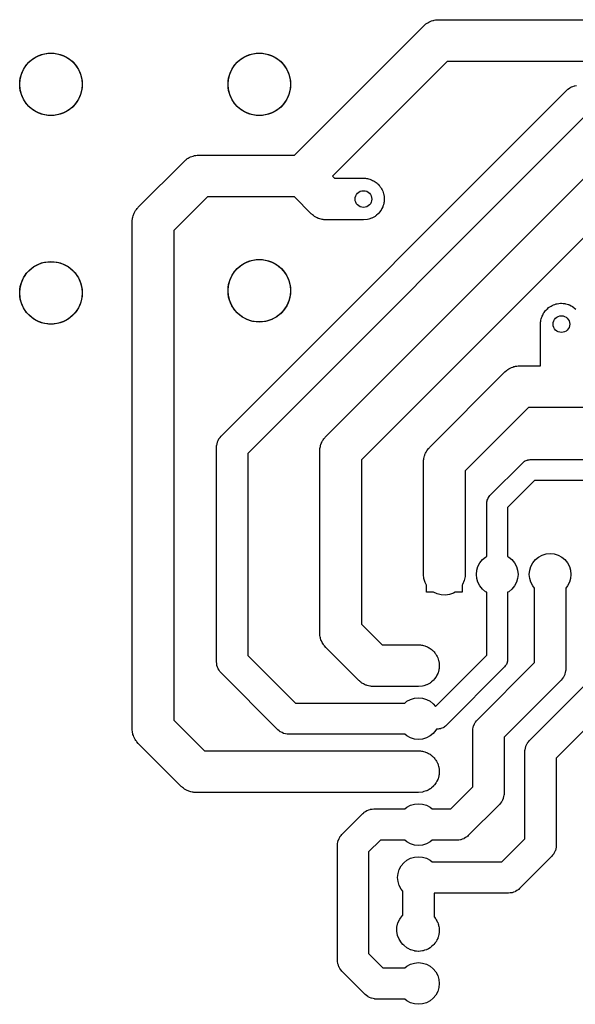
# Model space of a CAD drawing. Extents: x 62 to 248, y -138 to -62.
# Tile 2 of 10: x 62 to 88, y -109 to -62. Entities that reach past the tile are written whole.
import ezdxf

# ---------------------------------------------------------------- set-up
doc = ezdxf.new("R2010")
doc.units = 0
doc.layers.add('BLACK', color=7, linetype='CONTINUOUS')

msp = doc.modelspace()

# ---------------------------------------------------------------- linework, layer by layer
at = {"layer": 'BLACK', "linetype": 'CONTINUOUS'}
for p, q in [((74.6858, -68.4), (80.8929, -62.1929)), ((80.8929, -62.1929), (80.9681, -62.125)), ((80.9681, -62.125), (80.9998, -62.104)), ((80.9998, -62.104), (81.0287, -62.0792)), ((81.0287, -62.0792), (81.0841, -62.0485)), ((81.0841, -62.0485), (81.137, -62.0136)), ((81.137, -62.0136), (81.1724, -61.9995)), ((81.1724, -61.9995), (81.2056, -61.981)), ((81.2056, -61.981), (81.2661, -61.9621)), ((81.2661, -61.9621), (81.3249, -61.9386)), ((81.3249, -61.9386), (81.3624, -61.9319)), ((81.3624, -61.9319), (81.3987, -61.9205)), ((81.3987, -61.9205), (81.4617, -61.9141)), ((81.4617, -61.9141), (81.5241, -61.9029)), ((81.5241, -61.9029), (81.5621, -61.9039)), ((81.5621, -61.9039), (81.6, -61.9)), ((81.6, -61.9), (92.1, -61.9)), ((61.9841, -63.8964), (62.1796, -63.7442)), ((62.1796, -63.7442), (62.3975, -63.6263)), ((62.3975, -63.6263), (62.6318, -63.5459)), ((62.6318, -63.5459), (62.8761, -63.5051)), ((62.8761, -63.5051), (63.1239, -63.5051)), ((63.1239, -63.5051), (63.3682, -63.5459)), ((63.3682, -63.5459), (63.6025, -63.6263)), ((63.6025, -63.6263), (63.8204, -63.7442)), ((63.8204, -63.7442), (64.0159, -63.8964)), ((71.9841, -63.8964), (72.1796, -63.7442)), ((72.1796, -63.7442), (72.3975, -63.6263)), ((72.3975, -63.6263), (72.6318, -63.5459)), ((72.6318, -63.5459), (72.8761, -63.5051)), ((72.8761, -63.5051), (73.1239, -63.5051)), ((73.1239, -63.5051), (73.3682, -63.5459)), ((73.3682, -63.5459), (73.6025, -63.6263)), ((73.6025, -63.6263), (73.8204, -63.7442)), ((73.8204, -63.7442), (74.0159, -63.8964)), ((61.6808, -64.2861), (61.8163, -64.0787)), ((61.8163, -64.0787), (61.9841, -63.8964)), ((64.0159, -63.8964), (64.1837, -64.0787)), ((64.1837, -64.0787), (64.3192, -64.2861)), ((71.6808, -64.2861), (71.8163, -64.0787)), ((71.8163, -64.0787), (71.9841, -63.8964)), ((74.0159, -63.8964), (74.1837, -64.0787)), ((74.1837, -64.0787), (74.3192, -64.2861)), ((82.0142, -63.9), (76.5142, -69.4)), ((86.6, -63.9), (82.0142, -63.9)), ((92.1, -63.9), (86.6, -63.9)), ((61.5205, -64.7531), (61.5813, -64.513)), ((61.5813, -64.513), (61.6808, -64.2861)), ((64.3192, -64.2861), (64.4187, -64.513)), ((64.4187, -64.513), (64.4795, -64.7531)), ((71.5205, -64.7531), (71.5813, -64.513)), ((71.5813, -64.513), (71.6808, -64.2861)), ((74.3192, -64.2861), (74.4187, -64.513)), ((74.4187, -64.513), (74.4795, -64.7531)), ((61.5, -65), (61.5205, -64.7531)), ((61.5205, -65.2469), (61.5, -65)), ((64.4795, -64.7531), (64.5, -65)), ((64.5, -65), (64.4795, -65.2469)), ((71.5, -65), (71.5205, -64.7531)), ((71.5205, -65.2469), (71.5, -65)), ((74.4795, -64.7531), (74.5, -65)), ((74.5, -65), (74.4795, -65.2469)), ((87.8997, -65.1717), (87.9634, -65.1298)), ((87.9634, -65.1298), (87.9737, -65.126)), ((87.9737, -65.126), (87.983, -65.1203)), ((87.983, -65.1203), (88.0554, -65.0963)), ((88.0554, -65.0963), (88.127, -65.0702)), ((88.127, -65.0702), (88.1379, -65.0689)), ((88.1379, -65.0689), (88.1483, -65.0655)), ((88.1483, -65.0655), (88.2243, -65.0588)), ((61.5813, -65.487), (61.5205, -65.2469)), ((61.6808, -65.7139), (61.5813, -65.487)), ((64.4187, -65.487), (64.3192, -65.7139)), ((64.4795, -65.2469), (64.4187, -65.487)), ((71.1697, -81.8697), (87.7697, -65.2697)), ((71.5813, -65.487), (71.5205, -65.2469)), ((71.6808, -65.7139), (71.5813, -65.487)), ((74.4187, -65.487), (74.3192, -65.7139)), ((74.4795, -65.2469), (74.4187, -65.487)), ((87.7697, -65.2697), (87.8104, -65.2334)), ((87.8104, -65.2334), (87.8179, -65.2255)), ((87.8179, -65.2255), (87.8234, -65.2219)), ((87.8234, -65.2219), (87.8348, -65.2117)), ((87.8348, -65.2117), (87.8997, -65.1717)), ((61.8163, -65.9213), (61.6808, -65.7139)), ((61.9841, -66.1036), (61.8163, -65.9213)), ((62.1796, -66.2557), (61.9841, -66.1036)), ((64.0159, -66.1036), (63.8204, -66.2557)), ((64.1837, -65.9213), (64.0159, -66.1036)), ((64.3192, -65.7139), (64.1837, -65.9213)), ((71.8163, -65.9213), (71.6808, -65.7139)), ((71.9841, -66.1036), (71.8163, -65.9213)), ((72.1796, -66.2557), (71.9841, -66.1036)), ((74.0159, -66.1036), (73.8204, -66.2557)), ((74.1837, -65.9213), (74.0159, -66.1036)), ((74.3192, -65.7139), (74.1837, -65.9213)), ((62.3975, -66.3737), (62.1796, -66.2557)), ((62.6318, -66.4541), (62.3975, -66.3737)), ((62.8761, -66.4949), (62.6318, -66.4541)), ((63.1239, -66.4949), (62.8761, -66.4949)), ((63.3682, -66.4541), (63.1239, -66.4949)), ((63.6025, -66.3737), (63.3682, -66.4541)), ((63.8204, -66.2557), (63.6025, -66.3737)), ((72.3975, -66.3737), (72.1796, -66.2557)), ((72.6318, -66.4541), (72.3975, -66.3737)), ((88.6107, -66.55), (72.45, -82.7107)), ((72.8761, -66.4949), (72.6318, -66.4541)), ((73.1239, -66.4949), (72.8761, -66.4949)), ((73.3682, -66.4541), (73.1239, -66.4949)), ((73.6025, -66.3737), (73.3682, -66.4541)), ((73.8204, -66.2557), (73.6025, -66.3737)), ((69.7056, -68.481), (69.7661, -68.4621)), ((69.7661, -68.4621), (69.8249, -68.4386)), ((69.8249, -68.4386), (69.8624, -68.4319)), ((69.8624, -68.4319), (69.8987, -68.4205)), ((69.8987, -68.4205), (69.9617, -68.4141)), ((69.9617, -68.4141), (70.0241, -68.4029)), ((70.0241, -68.4029), (70.0621, -68.4039)), ((70.0621, -68.4039), (70.1, -68.4)), ((70.1, -68.4), (74.6858, -68.4)), ((76.1929, -81.8929), (89.6929, -68.3929)), ((67.1929, -70.8929), (69.3929, -68.6929)), ((69.3929, -68.6929), (69.4681, -68.625)), ((69.4681, -68.625), (69.4998, -68.604)), ((69.4998, -68.604), (69.5287, -68.5792)), ((69.5287, -68.5792), (69.5841, -68.5485)), ((69.5841, -68.5485), (69.637, -68.5136)), ((69.637, -68.5136), (69.6724, -68.4995)), ((69.6724, -68.4995), (69.7056, -68.481)), ((76.5142, -69.4), (76.6142, -69.5)), ((76.6142, -69.5), (78, -69.5)), ((78, -69.5), (78.1012, -69.5051)), ((78.1012, -69.5051), (78.1463, -69.5144)), ((78.1463, -69.5144), (78.1951, -69.5192)), ((78.1951, -69.5192), (78.2484, -69.5354)), ((78.2484, -69.5354), (78.2994, -69.5459)), ((78.2994, -69.5459), (78.339, -69.5629)), ((78.339, -69.5629), (78.3827, -69.5761)), ((78.3827, -69.5761), (78.4348, -69.604)), ((78.4348, -69.604), (78.4853, -69.6257)), ((78.4853, -69.6257), (78.5182, -69.6486)), ((78.5182, -69.6486), (78.5556, -69.6685)), ((78.5556, -69.6685), (78.604, -69.7082)), ((78.604, -69.7082), (78.6514, -69.7412)), ((78.6514, -69.7412), (78.6769, -69.7681)), ((78.6769, -69.7681), (78.7071, -69.7929)), ((78.7071, -69.7929), (78.749, -69.844)), ((78.749, -69.844), (78.7908, -69.8879)), ((90.8142, -70.1), (77.9, -83.0142)), ((78.7908, -69.8879), (78.8088, -69.9168)), ((78.8088, -69.9168), (78.8315, -69.9444)), ((78.8315, -69.9444), (78.8643, -70.0059)), ((78.8643, -70.0059), (78.8978, -70.0596)), ((78.8978, -70.0596), (78.9086, -70.0887)), ((78.9086, -70.0887), (78.9239, -70.1173)), ((78.9239, -70.1173), (78.9452, -70.1875)), ((78.9452, -70.1875), (78.9681, -70.2493)), ((78.9681, -70.2493), (78.9723, -70.277)), ((78.9723, -70.277), (78.9808, -70.3049)), ((78.9808, -70.3049), (78.9883, -70.3816)), ((70.5142, -70.4), (68.9, -72.0142)), ((74.6858, -70.4), (70.5142, -70.4)), ((75.4929, -71.2071), (74.6858, -70.4)), ((78.9561, -70.7766), (78.9378, -70.8473)), ((78.9808, -70.6951), (78.9561, -70.7766)), ((78.983, -70.6725), (78.9808, -70.6951)), ((78.9885, -70.6514), (78.983, -70.6725)), ((78.9883, -70.3816), (78.9987, -70.4494)), ((78.9921, -70.5806), (78.9885, -70.6514)), ((79, -70.5), (78.9921, -70.5806)), ((78.9987, -70.4494), (78.9975, -70.4742)), ((78.9975, -70.4742), (79, -70.5)), ((66.9331, -71.3627), (66.9459, -71.3006)), ((66.9459, -71.3006), (66.9609, -71.2657)), ((66.9609, -71.2657), (66.9713, -71.2291)), ((66.9713, -71.2291), (67.0007, -71.1729)), ((67.0007, -71.1729), (67.0257, -71.1147)), ((67.0257, -71.1147), (67.0474, -71.0834)), ((67.0474, -71.0834), (67.065, -71.0497)), ((67.065, -71.0497), (67.1051, -71.0006)), ((67.1051, -71.0006), (67.1412, -70.9486)), ((67.1412, -70.9486), (67.1688, -70.9224)), ((67.1688, -70.9224), (67.1929, -70.8929)), ((75.5224, -71.2312), (75.4929, -71.2071)), ((75.5486, -71.2588), (75.5224, -71.2312)), ((75.6006, -71.2949), (75.5486, -71.2588)), ((75.6497, -71.335), (75.6006, -71.2949)), ((78.6289, -71.2713), (78.5713, -71.3208)), ((78.7071, -71.2071), (78.6289, -71.2713)), ((78.7153, -71.1971), (78.7071, -71.2071)), ((78.7248, -71.189), (78.7153, -71.1971)), ((78.7713, -71.1289), (78.7248, -71.189)), ((78.8315, -71.0556), (78.7713, -71.1289)), ((78.8391, -71.0413), (78.8315, -71.0556)), ((78.8486, -71.029), (78.8391, -71.0413)), ((78.8816, -70.9618), (78.8486, -71.029)), ((78.9239, -70.8827), (78.8816, -70.9618)), ((78.9295, -70.8641), (78.9239, -70.8827)), ((78.9378, -70.8473), (78.9295, -70.8641)), ((66.9, -71.6), (66.9051, -71.4988)), ((66.9, -95.9), (66.9, -71.6)), ((66.9051, -71.4988), (66.9128, -71.4615)), ((66.9128, -71.4615), (66.9157, -71.4236)), ((66.9157, -71.4236), (66.9331, -71.3627)), ((75.6834, -71.3526), (75.6497, -71.335)), ((75.7147, -71.3743), (75.6834, -71.3526)), ((75.7729, -71.3993), (75.7147, -71.3743)), ((75.829, -71.4287), (75.7729, -71.3993)), ((75.8657, -71.4391), (75.829, -71.4287)), ((75.9006, -71.4541), (75.8657, -71.4391)), ((75.9627, -71.4669), (75.9006, -71.4541)), ((76.0236, -71.4843), (75.9627, -71.4669)), ((76.0615, -71.4872), (76.0236, -71.4843)), ((76.0988, -71.4949), (76.0615, -71.4872)), ((76.2, -71.5), (76.0988, -71.4949)), ((78, -71.5), (76.2, -71.5)), ((78.1951, -71.4808), (78, -71.5)), ((78.1982, -71.4798), (78.1951, -71.4808)), ((78.2013, -71.4795), (78.1982, -71.4798)), ((78.2617, -71.4606), (78.2013, -71.4795)), ((78.3827, -71.4239), (78.2617, -71.4606)), ((78.3884, -71.4208), (78.3827, -71.4239)), ((78.3944, -71.419), (78.3884, -71.4208)), ((78.4585, -71.3834), (78.3944, -71.419)), ((78.5556, -71.3315), (78.4585, -71.3834)), ((78.5631, -71.3253), (78.5556, -71.3315)), ((78.5713, -71.3208), (78.5631, -71.3253)), ((68.9, -72.0142), (68.9, -95.4858)), ((62.1796, -73.7442), (62.3975, -73.6263)), ((62.3975, -73.6263), (62.6318, -73.5459)), ((62.6318, -73.5459), (62.8761, -73.5051)), ((62.8761, -73.5051), (63.1239, -73.5051)), ((63.1239, -73.5051), (63.3682, -73.5459)), ((63.3682, -73.5459), (63.6025, -73.6263)), ((63.6025, -73.6263), (63.8204, -73.7442)), ((71.9841, -73.7964), (72.1796, -73.6442)), ((72.1796, -73.6442), (72.3975, -73.5263)), ((72.3975, -73.5263), (72.6318, -73.4459)), ((72.6318, -73.4459), (72.8761, -73.4051)), ((72.8761, -73.4051), (73.1239, -73.4051)), ((73.1239, -73.4051), (73.3682, -73.4459)), ((73.3682, -73.4459), (73.6025, -73.5263)), ((73.6025, -73.5263), (73.8204, -73.6442)), ((73.8204, -73.6442), (74.0159, -73.7964)), ((61.6808, -74.2861), (61.8163, -74.0787)), ((61.8163, -74.0787), (61.9841, -73.8964)), ((61.9841, -73.8964), (62.1796, -73.7442)), ((63.8204, -73.7442), (64.0159, -73.8964)), ((64.0159, -73.8964), (64.1837, -74.0787)), ((64.1837, -74.0787), (64.3192, -74.2861)), ((71.6808, -74.1861), (71.8163, -73.9787)), ((71.8163, -73.9787), (71.9841, -73.7964)), ((74.0159, -73.7964), (74.1837, -73.9787)), ((74.1837, -73.9787), (74.3192, -74.1861)), ((61.5205, -74.7531), (61.5813, -74.513)), ((61.5813, -74.513), (61.6808, -74.2861)), ((64.3192, -74.2861), (64.4187, -74.513)), ((64.4187, -74.513), (64.4795, -74.7531)), ((71.5205, -74.6531), (71.5813, -74.413)), ((71.5813, -74.413), (71.6808, -74.1861)), ((74.3192, -74.1861), (74.4187, -74.413)), ((74.4187, -74.413), (74.4795, -74.6531)), ((61.5, -75), (61.5205, -74.7531)), ((61.5205, -75.2469), (61.5, -75)), ((64.4795, -74.7531), (64.5, -75)), ((64.5, -75), (64.4795, -75.2469)), ((71.5, -74.9), (71.5205, -74.6531)), ((71.5205, -75.1469), (71.5, -74.9)), ((74.4795, -74.6531), (74.5, -74.9)), ((74.5, -74.9), (74.4795, -75.1469)), ((61.5813, -75.487), (61.5205, -75.2469)), ((61.6808, -75.7139), (61.5813, -75.487)), ((64.4187, -75.487), (64.3192, -75.7139)), ((64.4795, -75.2469), (64.4187, -75.487)), ((71.5813, -75.387), (71.5205, -75.1469)), ((71.6808, -75.6139), (71.5813, -75.387)), ((74.4187, -75.387), (74.3192, -75.6139)), ((74.4795, -75.1469), (74.4187, -75.387)), ((87.1875, -75.5548), (87.2493, -75.5319)), ((87.2493, -75.5319), (87.277, -75.5277)), ((87.277, -75.5277), (87.3049, -75.5192)), ((87.3049, -75.5192), (87.3816, -75.5117)), ((87.3816, -75.5117), (87.4494, -75.5013)), ((87.4494, -75.5013), (87.4742, -75.5025)), ((87.4742, -75.5025), (87.5, -75.5)), ((87.5, -75.5), (87.5806, -75.5079)), ((87.5806, -75.5079), (87.6514, -75.5115)), ((87.6514, -75.5115), (87.6725, -75.517)), ((87.6725, -75.517), (87.6951, -75.5192)), ((87.6951, -75.5192), (87.7766, -75.5439)), ((87.7766, -75.5439), (87.8473, -75.5622)), ((61.8163, -75.9213), (61.6808, -75.7139)), ((61.9841, -76.1036), (61.8163, -75.9213)), ((64.1837, -75.9213), (64.0159, -76.1036)), ((64.3192, -75.7139), (64.1837, -75.9213)), ((71.8163, -75.8213), (71.6808, -75.6139)), ((71.9841, -76.0036), (71.8163, -75.8213)), ((72.1796, -76.1557), (71.9841, -76.0036)), ((74.0159, -76.0036), (73.8204, -76.1557)), ((74.1837, -75.8213), (74.0159, -76.0036)), ((74.3192, -75.6139), (74.1837, -75.8213)), ((86.604, -76.0652), (86.6257, -76.0147)), ((86.6257, -76.0147), (86.6486, -75.9818)), ((86.6486, -75.9818), (86.6685, -75.9444)), ((86.6685, -75.9444), (86.7082, -75.896)), ((86.7082, -75.896), (86.7412, -75.8486)), ((86.7412, -75.8486), (86.7681, -75.8231)), ((86.7681, -75.8231), (86.7929, -75.7929)), ((86.7929, -75.7929), (86.844, -75.751)), ((86.844, -75.751), (86.8879, -75.7092)), ((86.8879, -75.7092), (86.9168, -75.6912)), ((86.9168, -75.6912), (86.9444, -75.6685)), ((86.9444, -75.6685), (87.0059, -75.6357)), ((87.0059, -75.6357), (87.0596, -75.6022)), ((87.0596, -75.6022), (87.0887, -75.5914)), ((87.0887, -75.5914), (87.1173, -75.5761)), ((87.1173, -75.5761), (87.1875, -75.5548)), ((87.8473, -75.5622), (87.8641, -75.5705)), ((87.8641, -75.5705), (87.8827, -75.5761)), ((87.8827, -75.5761), (87.9618, -75.6184)), ((87.9618, -75.6184), (88.029, -75.6514)), ((88.029, -75.6514), (88.0413, -75.6609)), ((88.0413, -75.6609), (88.0556, -75.6685)), ((88.0556, -75.6685), (88.1289, -75.7287)), ((88.1289, -75.7287), (88.189, -75.7752)), ((62.1796, -76.2557), (61.9841, -76.1036)), ((62.3975, -76.3737), (62.1796, -76.2557)), ((62.6318, -76.4541), (62.3975, -76.3737)), ((62.8761, -76.4949), (62.6318, -76.4541)), ((63.1239, -76.4949), (62.8761, -76.4949)), ((63.3682, -76.4541), (63.1239, -76.4949)), ((63.6025, -76.3737), (63.3682, -76.4541)), ((63.8204, -76.2557), (63.6025, -76.3737)), ((64.0159, -76.1036), (63.8204, -76.2557)), ((72.3975, -76.2737), (72.1796, -76.1557)), ((72.6318, -76.3541), (72.3975, -76.2737)), ((72.8761, -76.3949), (72.6318, -76.3541)), ((73.1239, -76.3949), (72.8761, -76.3949)), ((73.3682, -76.3541), (73.1239, -76.3949)), ((73.6025, -76.2737), (73.3682, -76.3541)), ((73.8204, -76.1557), (73.6025, -76.2737)), ((86.5, -76.5), (86.5051, -76.3988)), ((86.5051, -76.3988), (86.5144, -76.3537)), ((86.5144, -76.3537), (86.5192, -76.3049)), ((86.5192, -76.3049), (86.5354, -76.2516)), ((86.5354, -76.2516), (86.5459, -76.2006)), ((86.5459, -76.2006), (86.5629, -76.161)), ((86.5629, -76.161), (86.5761, -76.1173)), ((86.5761, -76.1173), (86.604, -76.0652)), ((86.5, -78.5), (86.5, -76.5)), ((81.1729, -82.4129), (84.7929, -78.7929)), ((84.7929, -78.7929), (84.8681, -78.725)), ((84.8681, -78.725), (84.8998, -78.704)), ((84.8998, -78.704), (84.9287, -78.6792)), ((84.9287, -78.6792), (84.9841, -78.6485)), ((84.9841, -78.6485), (85.037, -78.6136)), ((85.037, -78.6136), (85.0724, -78.5995)), ((85.0724, -78.5995), (85.1056, -78.581)), ((85.1056, -78.581), (85.1661, -78.5621)), ((85.1661, -78.5621), (85.2249, -78.5386)), ((85.2249, -78.5386), (85.2624, -78.5319)), ((85.2624, -78.5319), (85.2987, -78.5205)), ((85.2987, -78.5205), (85.3617, -78.5141)), ((85.3617, -78.5141), (85.4241, -78.5029)), ((85.4241, -78.5029), (85.4621, -78.5039)), ((85.4621, -78.5039), (85.5, -78.5)), ((85.5, -78.5), (86.5, -78.5)), ((85.9142, -80.5), (82.88, -83.5342)), ((87.5, -80.5), (85.9142, -80.5)), ((94, -80.5), (87.5, -80.5)), ((70.9881, -82.1641), (70.9927, -82.1542)), ((70.9927, -82.1542), (70.9952, -82.1435)), ((70.9952, -82.1435), (71.0294, -82.0754)), ((71.0294, -82.0754), (71.0617, -82.0063)), ((71.0617, -82.0063), (71.0685, -81.9977)), ((71.0685, -81.9977), (71.0734, -81.9879)), ((71.0734, -81.9879), (71.1224, -81.9295)), ((71.1224, -81.9295), (71.1697, -81.8697)), ((76.0007, -82.1729), (76.0257, -82.1147)), ((76.0257, -82.1147), (76.0474, -82.0834)), ((76.0474, -82.0834), (76.065, -82.0497)), ((76.065, -82.0497), (76.1051, -82.0006)), ((76.1051, -82.0006), (76.1412, -81.9486)), ((76.1412, -81.9486), (76.1688, -81.9224)), ((76.1688, -81.9224), (76.1929, -81.8929)), ((70.95, -82.4), (70.9532, -82.3455)), ((70.95, -92.7), (70.95, -82.4)), ((70.9529, -82.3346), (70.9542, -82.3282)), ((70.9532, -82.3455), (70.9529, -82.3346)), ((70.9542, -82.3282), (70.9551, -82.3129)), ((70.9551, -82.3129), (70.9727, -82.2387)), ((70.9727, -82.2387), (70.9881, -82.1641)), ((75.9, -82.6), (75.9051, -82.4988)), ((75.9, -91.3), (75.9, -82.6)), ((75.9051, -82.4988), (75.9128, -82.4615)), ((75.9128, -82.4615), (75.9157, -82.4236)), ((75.9157, -82.4236), (75.9331, -82.3627)), ((75.9331, -82.3627), (75.9459, -82.3006)), ((75.9459, -82.3006), (75.9609, -82.2657)), ((75.9609, -82.2657), (75.9713, -82.2291)), ((75.9713, -82.2291), (76.0007, -82.1729)), ((80.9807, -82.6929), (81.0057, -82.6347)), ((81.0057, -82.6347), (81.0274, -82.6034)), ((81.0274, -82.6034), (81.045, -82.5697)), ((81.045, -82.5697), (81.0851, -82.5206)), ((81.0851, -82.5206), (81.1212, -82.4686)), ((81.1212, -82.4686), (81.1488, -82.4424)), ((81.1488, -82.4424), (81.1729, -82.4129)), ((72.45, -82.7107), (72.45, -92.3893)), ((77.9, -83.0142), (77.9, -90.8858)), ((80.88, -83.12), (80.8851, -83.0188)), ((80.8851, -83.0188), (80.8928, -82.9815)), ((80.8928, -82.9815), (80.8957, -82.9436)), ((80.8957, -82.9436), (80.9131, -82.8827)), ((80.9131, -82.8827), (80.9259, -82.8206)), ((80.9259, -82.8206), (80.9409, -82.7857)), ((80.9409, -82.7857), (80.9513, -82.749)), ((80.9513, -82.749), (80.9807, -82.6929)), ((85.6893, -83.1144), (85.7297, -83.0794)), ((85.7297, -83.0794), (85.746, -83.0719)), ((85.746, -83.0719), (85.7604, -83.0612)), ((85.7604, -83.0612), (85.8105, -83.0425)), ((85.8105, -83.0425), (85.8591, -83.0203)), ((85.8591, -83.0203), (85.8769, -83.0177)), ((85.8769, -83.0177), (85.8937, -83.0114)), ((85.8937, -83.0114), (85.9471, -83.0076)), ((85.9471, -83.0076), (86, -83)), ((86, -83), (101.46, -83)), ((80.88, -88.5), (80.88, -83.12)), ((82.88, -83.5342), (82.88, -88.5)), ((84.0664, -84.7264), (85.6464, -83.1464)), ((85.6464, -83.1464), (85.6893, -83.1144)), ((86.2071, -84), (84.92, -85.2871)), ((101.793, -84), (86.2071, -84)), ((83.9276, -85.0271), (83.9314, -84.9737)), ((83.9314, -84.9737), (83.9377, -84.9569)), ((83.9377, -84.9569), (83.9403, -84.9391)), ((83.9403, -84.9391), (83.9625, -84.8905)), ((83.9625, -84.8905), (83.9812, -84.8404)), ((83.9812, -84.8404), (83.9919, -84.826)), ((83.9919, -84.826), (83.9994, -84.8097)), ((83.9994, -84.8097), (84.0344, -84.7693)), ((84.0344, -84.7693), (84.0664, -84.7264)), ((83.92, -85.08), (83.9276, -85.0271)), ((83.92, -87.6388), (83.92, -85.08)), ((84.92, -85.2871), (84.92, -87.6388)), ((83.5885, -87.9444), (83.7129, -87.7929)), ((83.7129, -87.7929), (83.8644, -87.6685)), ((83.8644, -87.6685), (83.92, -87.6388)), ((84.92, -87.6388), (84.9756, -87.6685)), ((84.9756, -87.6685), (85.1271, -87.7929)), ((85.1271, -87.7929), (85.2515, -87.9444)), ((86.1285, -87.9444), (86.2529, -87.7929)), ((86.2529, -87.7929), (86.4044, -87.6685)), ((86.4044, -87.6685), (86.5773, -87.5761)), ((86.5773, -87.5761), (86.7649, -87.5192)), ((86.7649, -87.5192), (86.96, -87.5)), ((86.96, -87.5), (87.1551, -87.5192)), ((87.1551, -87.5192), (87.3427, -87.5761)), ((87.3427, -87.5761), (87.5156, -87.6685)), ((87.5156, -87.6685), (87.6671, -87.7929)), ((87.6671, -87.7929), (87.7915, -87.9444)), ((83.4392, -88.3049), (83.4961, -88.1173)), ((83.4961, -88.1173), (83.5885, -87.9444)), ((85.2515, -87.9444), (85.3439, -88.1173)), ((85.3439, -88.1173), (85.4008, -88.3049)), ((85.9792, -88.3049), (86.0361, -88.1173)), ((86.0361, -88.1173), (86.1285, -87.9444)), ((87.7915, -87.9444), (87.8839, -88.1173)), ((87.8839, -88.1173), (87.9408, -88.3049)), ((80.9005, -88.7013), (80.88, -88.5)), ((80.961, -88.8944), (80.9005, -88.7013)), ((82.8749, -88.6012), (82.8341, -88.7994)), ((82.88, -88.5), (82.8749, -88.6012)), ((83.42, -88.5), (83.4392, -88.3049)), ((83.4392, -88.6951), (83.42, -88.5)), ((83.4961, -88.8827), (83.4392, -88.6951)), ((85.4008, -88.6951), (85.3439, -88.8827)), ((85.4008, -88.3049), (85.42, -88.5)), ((85.42, -88.5), (85.4008, -88.6951)), ((85.96, -88.5), (85.9792, -88.3049)), ((85.9792, -88.6951), (85.96, -88.5)), ((86.0361, -88.8827), (85.9792, -88.6951)), ((87.9408, -88.6951), (87.8839, -88.8827)), ((87.9408, -88.3049), (87.96, -88.5)), ((87.96, -88.5), (87.9408, -88.6951)), ((81.03, -89.0186), (80.961, -88.8944)), ((81.03, -89.35), (81.03, -89.0186)), ((82.7543, -88.9853), (82.73, -89.0203)), ((82.73, -89.0203), (82.73, -89.35)), ((82.8341, -88.7994), (82.7543, -88.9853)), ((83.5885, -89.0556), (83.4961, -88.8827)), ((83.7129, -89.2071), (83.5885, -89.0556)), ((83.8644, -89.3315), (83.7129, -89.2071)), ((85.1271, -89.2071), (84.9756, -89.3315)), ((85.2515, -89.0556), (85.1271, -89.2071)), ((85.3439, -88.8827), (85.2515, -89.0556)), ((86.1285, -89.0556), (86.0361, -88.8827)), ((86.21, -89.1548), (86.1285, -89.0556)), ((86.21, -92.7293), (86.21, -89.1548)), ((87.7915, -89.0556), (87.71, -89.1548)), ((87.71, -89.1548), (87.71, -93.04)), ((87.8839, -88.8827), (87.7915, -89.0556)), ((81.3538, -89.35), (81.03, -89.35)), ((81.5327, -89.4378), (81.3538, -89.35)), ((81.7286, -89.4885), (81.5327, -89.4378)), ((81.9306, -89.4987), (81.7286, -89.4885)), ((82.1307, -89.4681), (81.9306, -89.4987)), ((82.3204, -89.3978), (82.1307, -89.4681)), ((82.3971, -89.35), (82.3204, -89.3978)), ((82.73, -89.35), (82.3971, -89.35)), ((83.92, -89.3612), (83.8644, -89.3315)), ((83.92, -92.3729), (83.92, -89.3612)), ((84.9756, -89.3315), (84.92, -89.3612)), ((84.92, -89.3612), (84.92, -92.58)), ((77.9, -90.8858), (78.8942, -91.88)), ((75.9039, -91.3379), (75.9, -91.3)), ((75.9029, -91.3759), (75.9039, -91.3379)), ((75.9141, -91.4383), (75.9029, -91.3759)), ((75.9205, -91.5013), (75.9141, -91.4383)), ((75.9319, -91.5376), (75.9205, -91.5013)), ((75.9386, -91.5751), (75.9319, -91.5376)), ((75.9621, -91.6339), (75.9386, -91.5751)), ((75.981, -91.6944), (75.9621, -91.6339)), ((75.9995, -91.7276), (75.981, -91.6944)), ((76.0136, -91.763), (75.9995, -91.7276)), ((76.0485, -91.8159), (76.0136, -91.763)), ((76.0792, -91.8713), (76.0485, -91.8159)), ((76.104, -91.9002), (76.0792, -91.8713)), ((76.125, -91.9319), (76.104, -91.9002)), ((76.1929, -92.0071), (76.125, -91.9319)), ((77.7729, -93.5871), (76.1929, -92.0071)), ((78.8942, -91.88), (80.64, -91.88)), ((80.64, -91.88), (80.7412, -91.8851)), ((80.7412, -91.8851), (80.7863, -91.8944)), ((80.7863, -91.8944), (80.8351, -91.8992)), ((80.8351, -91.8992), (80.8884, -91.9154)), ((80.8884, -91.9154), (80.9394, -91.9259)), ((80.9394, -91.9259), (80.979, -91.9429)), ((80.979, -91.9429), (81.0227, -91.9561)), ((81.0227, -91.9561), (81.0748, -91.984)), ((81.0748, -91.984), (81.1253, -92.0057)), ((81.1253, -92.0057), (81.1582, -92.0286)), ((81.1582, -92.0286), (81.1956, -92.0485)), ((81.1956, -92.0485), (81.244, -92.0882)), ((72.45, -92.3893), (74.7307, -94.67)), ((81.244, -92.0882), (81.2914, -92.1212)), ((81.2914, -92.1212), (81.3169, -92.1481)), ((81.3169, -92.1481), (81.3471, -92.1729)), ((81.3471, -92.1729), (81.389, -92.224)), ((81.389, -92.224), (81.4308, -92.2679)), ((81.4308, -92.2679), (81.4488, -92.2968)), ((81.4488, -92.2968), (81.4715, -92.3244)), ((81.4521, -94.8408), (83.92, -92.3729)), ((81.4715, -92.3244), (81.5043, -92.3859)), ((81.5043, -92.3859), (81.5378, -92.4396)), ((81.5378, -92.4396), (81.5486, -92.4687)), ((81.5486, -92.4687), (81.5639, -92.4973)), ((81.5639, -92.4973), (81.5852, -92.5675)), ((70.9588, -92.7757), (70.95, -92.7)), ((70.9655, -92.8517), (70.9588, -92.7757)), ((70.9689, -92.8621), (70.9655, -92.8517)), ((70.9702, -92.873), (70.9689, -92.8621)), ((70.9963, -92.9446), (70.9702, -92.873)), ((71.0203, -93.017), (70.9963, -92.9446)), ((71.026, -93.0263), (71.0203, -93.017)), ((81.5852, -92.5675), (81.6081, -92.6293)), ((81.6081, -92.6293), (81.6123, -92.657)), ((81.6123, -92.657), (81.6208, -92.6849)), ((81.6208, -92.6849), (81.6283, -92.7616)), ((81.6283, -92.7616), (81.6387, -92.8294)), ((81.6321, -92.9606), (81.6285, -93.0314)), ((81.64, -92.88), (81.6321, -92.9606)), ((81.6387, -92.8294), (81.6375, -92.8542)), ((81.6375, -92.8542), (81.64, -92.88)), ((84.7736, -92.9336), (81.9336, -95.7736)), ((83.4697, -95.4697), (86.21, -92.7293)), ((84.8056, -92.8907), (84.7736, -92.9336)), ((84.8406, -92.8503), (84.8056, -92.8907)), ((84.8481, -92.834), (84.8406, -92.8503)), ((84.8588, -92.8196), (84.8481, -92.834)), ((84.8775, -92.7695), (84.8588, -92.8196)), ((84.8997, -92.7209), (84.8775, -92.7695)), ((84.9023, -92.7031), (84.8997, -92.7209)), ((84.9086, -92.6863), (84.9023, -92.7031)), ((84.9124, -92.6329), (84.9086, -92.6863)), ((84.92, -92.58), (84.9124, -92.6329)), ((71.0298, -93.0366), (71.026, -93.0263)), ((71.0717, -93.1003), (71.0298, -93.0366)), ((71.1117, -93.1652), (71.0717, -93.1003)), ((71.1219, -93.1766), (71.1117, -93.1652)), ((71.1255, -93.1821), (71.1219, -93.1766)), ((71.1334, -93.1896), (71.1255, -93.1821)), ((71.1697, -93.2303), (71.1334, -93.1896)), ((73.8897, -95.9503), (71.1697, -93.2303)), ((81.4715, -93.4356), (81.4113, -93.5089)), ((81.4791, -93.4213), (81.4715, -93.4356)), ((81.4886, -93.409), (81.4791, -93.4213)), ((81.5216, -93.3418), (81.4886, -93.409)), ((81.5639, -93.2627), (81.5216, -93.3418)), ((81.5695, -93.2441), (81.5639, -93.2627)), ((81.5778, -93.2273), (81.5695, -93.2441)), ((81.5961, -93.1566), (81.5778, -93.2273)), ((81.6208, -93.0751), (81.5961, -93.1566)), ((81.623, -93.0525), (81.6208, -93.0751)), ((81.6285, -93.0314), (81.623, -93.0525)), ((87.5866, -93.4521), (87.5376, -93.5105)), ((87.5915, -93.4423), (87.5866, -93.4521)), ((87.5983, -93.4337), (87.5915, -93.4423)), ((87.6306, -93.3646), (87.5983, -93.4337)), ((87.6648, -93.2965), (87.6306, -93.3646)), ((87.6673, -93.2858), (87.6648, -93.2965)), ((87.6719, -93.2759), (87.6673, -93.2858)), ((87.6873, -93.2013), (87.6719, -93.2759)), ((87.7049, -93.1271), (87.6873, -93.2013)), ((87.7058, -93.1118), (87.7049, -93.1271)), ((87.7071, -93.1054), (87.7058, -93.1118)), ((87.71, -93.04), (87.7068, -93.0945)), ((87.7068, -93.0945), (87.7071, -93.1054)), ((77.8024, -93.6112), (77.7729, -93.5871)), ((77.8286, -93.6388), (77.8024, -93.6112)), ((77.8806, -93.6749), (77.8286, -93.6388)), ((77.9297, -93.715), (77.8806, -93.6749)), ((77.9635, -93.7326), (77.9297, -93.715)), ((77.9947, -93.7543), (77.9635, -93.7326)), ((78.0529, -93.7793), (77.9947, -93.7543)), ((78.109, -93.8087), (78.0529, -93.7793)), ((78.1457, -93.8191), (78.109, -93.8087)), ((78.1806, -93.8341), (78.1457, -93.8191)), ((78.2427, -93.8469), (78.1806, -93.8341)), ((78.3036, -93.8643), (78.2427, -93.8469)), ((78.3415, -93.8672), (78.3036, -93.8643)), ((78.3788, -93.8749), (78.3415, -93.8672)), ((78.48, -93.88), (78.3788, -93.8749)), ((80.64, -93.88), (78.48, -93.88)), ((80.8351, -93.8608), (80.64, -93.88)), ((80.8382, -93.8598), (80.8351, -93.8608)), ((80.8413, -93.8595), (80.8382, -93.8598)), ((80.9017, -93.8406), (80.8413, -93.8595)), ((81.0227, -93.8039), (80.9017, -93.8406)), ((81.0284, -93.8008), (81.0227, -93.8039)), ((81.0344, -93.799), (81.0284, -93.8008)), ((81.0985, -93.7634), (81.0344, -93.799)), ((81.1956, -93.7115), (81.0985, -93.7634)), ((81.2031, -93.7053), (81.1956, -93.7115)), ((81.2113, -93.7008), (81.2031, -93.7053)), ((81.2689, -93.6513), (81.2113, -93.7008)), ((81.3471, -93.5871), (81.2689, -93.6513)), ((81.3553, -93.5771), (81.3471, -93.5871)), ((81.3648, -93.569), (81.3553, -93.5771)), ((81.4113, -93.5089), (81.3648, -93.569)), ((87.4903, -93.5703), (84.75, -96.3107)), ((85.9697, -96.4697), (88.75, -93.6893)), ((87.5376, -93.5105), (87.4903, -93.5703)), ((80.2573, -94.4961), (80.4449, -94.4392)), ((80.4449, -94.4392), (80.64, -94.42)), ((80.64, -94.42), (80.8351, -94.4392)), ((80.8351, -94.4392), (81.0227, -94.4961)), ((74.7307, -94.67), (79.9852, -94.67)), ((79.9852, -94.67), (80.0844, -94.5885)), ((80.0844, -94.5885), (80.2573, -94.4961)), ((81.0227, -94.4961), (81.1956, -94.5885)), ((81.1956, -94.5885), (81.3471, -94.7129)), ((81.3471, -94.7129), (81.4521, -94.8408)), ((90.0303, -94.5303), (87.25, -97.3107)), ((68.9, -95.4858), (70.3742, -96.96)), ((81.834, -95.8481), (81.8196, -95.8588)), ((81.8503, -95.8406), (81.834, -95.8481)), ((81.8907, -95.8056), (81.8503, -95.8406)), ((81.9336, -95.7736), (81.8907, -95.8056)), ((83.2551, -95.9129), (83.2727, -95.8387)), ((83.2727, -95.8387), (83.2881, -95.7641)), ((83.2881, -95.7641), (83.2927, -95.7542)), ((83.2927, -95.7542), (83.2952, -95.7435)), ((83.2952, -95.7435), (83.3294, -95.6754)), ((83.3294, -95.6754), (83.3617, -95.6063)), ((83.3617, -95.6063), (83.3685, -95.5977)), ((83.3685, -95.5977), (83.3734, -95.5879)), ((83.3734, -95.5879), (83.4224, -95.5295)), ((83.4224, -95.5295), (83.4697, -95.4697)), ((66.9039, -95.9379), (66.9, -95.9)), ((66.9029, -95.9759), (66.9039, -95.9379)), ((66.9141, -96.0383), (66.9029, -95.9759)), ((66.9205, -96.1013), (66.9141, -96.0383)), ((66.9319, -96.1376), (66.9205, -96.1013)), ((66.9386, -96.1751), (66.9319, -96.1376)), ((66.9621, -96.2339), (66.9386, -96.1751)), ((66.981, -96.2944), (66.9621, -96.2339)), ((66.9995, -96.3276), (66.981, -96.2944)), ((67.0136, -96.363), (66.9995, -96.3276)), ((73.9495, -95.9976), (73.8897, -95.9503)), ((74.0079, -96.0466), (73.9495, -95.9976)), ((74.0177, -96.0515), (74.0079, -96.0466)), ((74.0263, -96.0583), (74.0177, -96.0515)), ((74.0954, -96.0906), (74.0263, -96.0583)), ((74.1635, -96.1248), (74.0954, -96.0906)), ((74.1742, -96.1273), (74.1635, -96.1248)), ((74.1841, -96.1319), (74.1742, -96.1273)), ((74.2587, -96.1473), (74.1841, -96.1319)), ((74.3329, -96.1649), (74.2587, -96.1473)), ((74.3482, -96.1658), (74.3329, -96.1649)), ((74.3546, -96.1671), (74.3482, -96.1658)), ((74.3655, -96.1668), (74.3546, -96.1671)), ((74.42, -96.17), (74.3655, -96.1668)), ((79.9852, -96.17), (74.42, -96.17)), ((80.0844, -96.2515), (79.9852, -96.17)), ((80.2573, -96.3439), (80.0844, -96.2515)), ((81.1956, -96.2515), (81.0227, -96.3439)), ((81.3471, -96.1271), (81.1956, -96.2515)), ((81.4715, -95.9756), (81.3471, -96.1271)), ((81.5012, -95.92), (81.4715, -95.9756)), ((81.58, -95.92), (81.5012, -95.92)), ((81.6329, -95.9124), (81.58, -95.92)), ((81.6863, -95.9086), (81.6329, -95.9124)), ((81.7031, -95.9023), (81.6863, -95.9086)), ((81.7209, -95.8997), (81.7031, -95.9023)), ((81.7695, -95.8775), (81.7209, -95.8997)), ((81.8196, -95.8588), (81.7695, -95.8775)), ((83.25, -96), (83.2532, -95.9455)), ((83.25, -98.6893), (83.25, -96)), ((83.2529, -95.9346), (83.2542, -95.9282)), ((83.2532, -95.9455), (83.2529, -95.9346)), ((83.2542, -95.9282), (83.2551, -95.9129)), ((84.75, -96.3107), (84.75, -99)), ((67.0485, -96.4159), (67.0136, -96.363)), ((67.0792, -96.4713), (67.0485, -96.4159)), ((67.104, -96.5002), (67.0792, -96.4713)), ((67.125, -96.5319), (67.104, -96.5002)), ((67.1929, -96.6071), (67.125, -96.5319)), ((69.2529, -98.6671), (67.1929, -96.6071)), ((80.4449, -96.4008), (80.2573, -96.3439)), ((80.64, -96.42), (80.4449, -96.4008)), ((80.8351, -96.4008), (80.64, -96.42)), ((81.0227, -96.3439), (80.8351, -96.4008)), ((85.7727, -96.8387), (85.7881, -96.7641)), ((85.7881, -96.7641), (85.7927, -96.7542)), ((85.7927, -96.7542), (85.7952, -96.7435)), ((85.7952, -96.7435), (85.8294, -96.6754)), ((85.8294, -96.6754), (85.8617, -96.6063)), ((85.8617, -96.6063), (85.8685, -96.5977)), ((85.8685, -96.5977), (85.8734, -96.5879)), ((85.8734, -96.5879), (85.9224, -96.5295)), ((85.9224, -96.5295), (85.9697, -96.4697)), ((70.3742, -96.96), (80.64, -96.96)), ((80.64, -96.96), (80.7412, -96.9651)), ((80.7412, -96.9651), (80.7863, -96.9744)), ((80.7863, -96.9744), (80.8351, -96.9792)), ((80.8351, -96.9792), (80.8884, -96.9954)), ((80.8884, -96.9954), (80.9394, -97.0059)), ((80.9394, -97.0059), (80.979, -97.0229)), ((80.979, -97.0229), (81.0227, -97.0361)), ((81.0227, -97.0361), (81.0748, -97.064)), ((81.0748, -97.064), (81.1253, -97.0857)), ((81.1253, -97.0857), (81.1582, -97.1086)), ((81.1582, -97.1086), (81.1956, -97.1285)), ((81.1956, -97.1285), (81.244, -97.1682)), ((81.244, -97.1682), (81.2914, -97.2012)), ((81.2914, -97.2012), (81.3169, -97.2281)), ((81.3169, -97.2281), (81.3471, -97.2529)), ((81.3471, -97.2529), (81.389, -97.304)), ((85.75, -97), (85.7532, -96.9455)), ((85.75, -101.189), (85.75, -97)), ((85.7529, -96.9346), (85.7542, -96.9282)), ((85.7532, -96.9455), (85.7529, -96.9346)), ((85.7542, -96.9282), (85.7551, -96.9129)), ((85.7551, -96.9129), (85.7727, -96.8387)), ((81.389, -97.304), (81.4308, -97.3479)), ((81.4308, -97.3479), (81.4488, -97.3768)), ((81.4488, -97.3768), (81.4715, -97.4044)), ((81.4715, -97.4044), (81.5043, -97.4659)), ((81.5043, -97.4659), (81.5378, -97.5196)), ((81.5378, -97.5196), (81.5486, -97.5487)), ((81.5486, -97.5487), (81.5639, -97.5773)), ((81.5639, -97.5773), (81.5852, -97.6475)), ((81.5852, -97.6475), (81.6081, -97.7093)), ((81.6081, -97.7093), (81.6123, -97.737)), ((81.6123, -97.737), (81.6208, -97.7649)), ((87.25, -97.3107), (87.25, -101.5)), ((81.6208, -98.1551), (81.5961, -98.2366)), ((81.6208, -97.7649), (81.6283, -97.8416)), ((81.623, -98.1325), (81.6208, -98.1551)), ((81.6285, -98.1114), (81.623, -98.1325)), ((81.6283, -97.8416), (81.6387, -97.9094)), ((81.6321, -98.0406), (81.6285, -98.1114)), ((81.64, -97.96), (81.6321, -98.0406)), ((81.6387, -97.9094), (81.6375, -97.9342)), ((81.6375, -97.9342), (81.64, -97.96)), ((69.2824, -98.6912), (69.2529, -98.6671)), ((81.3471, -98.6671), (81.2689, -98.7313)), ((81.3553, -98.6571), (81.3471, -98.6671)), ((81.3648, -98.649), (81.3553, -98.6571)), ((81.4113, -98.5889), (81.3648, -98.649)), ((81.4715, -98.5156), (81.4113, -98.5889)), ((81.4791, -98.5013), (81.4715, -98.5156)), ((81.4886, -98.489), (81.4791, -98.5013)), ((81.5216, -98.4218), (81.4886, -98.489)), ((81.5639, -98.3427), (81.5216, -98.4218)), ((81.5695, -98.3241), (81.5639, -98.3427)), ((81.5778, -98.3073), (81.5695, -98.3241)), ((81.5961, -98.2366), (81.5778, -98.3073)), ((82.1893, -99.75), (83.25, -98.6893)), ((69.3086, -98.7188), (69.2824, -98.6912)), ((69.3606, -98.7549), (69.3086, -98.7188)), ((69.4097, -98.795), (69.3606, -98.7549)), ((69.4434, -98.8126), (69.4097, -98.795)), ((69.4747, -98.8343), (69.4434, -98.8126)), ((69.5329, -98.8593), (69.4747, -98.8343)), ((69.5891, -98.8887), (69.5329, -98.8593)), ((69.6257, -98.8991), (69.5891, -98.8887)), ((69.6606, -98.9141), (69.6257, -98.8991)), ((69.7227, -98.9269), (69.6606, -98.9141)), ((69.7836, -98.9443), (69.7227, -98.9269)), ((69.8215, -98.9472), (69.7836, -98.9443)), ((69.8588, -98.9549), (69.8215, -98.9472)), ((69.96, -98.96), (69.8588, -98.9549)), ((80.64, -98.96), (69.96, -98.96)), ((80.8351, -98.9408), (80.64, -98.96)), ((80.8382, -98.9398), (80.8351, -98.9408)), ((80.8413, -98.9395), (80.8382, -98.9398)), ((80.9017, -98.9206), (80.8413, -98.9395)), ((81.0227, -98.8839), (80.9017, -98.9206)), ((81.0284, -98.8808), (81.0227, -98.8839)), ((81.0344, -98.879), (81.0284, -98.8808)), ((81.0985, -98.8434), (81.0344, -98.879)), ((81.1956, -98.7915), (81.0985, -98.8434)), ((81.2031, -98.7853), (81.1956, -98.7915)), ((81.2113, -98.7808), (81.2031, -98.7853)), ((81.2689, -98.7313), (81.2113, -98.7808)), ((84.7273, -99.1613), (84.7119, -99.2359)), ((84.7449, -99.0871), (84.7273, -99.1613)), ((84.7458, -99.0718), (84.7449, -99.0871)), ((84.7471, -99.0654), (84.7458, -99.0718)), ((84.75, -99), (84.7468, -99.0545)), ((84.7468, -99.0545), (84.7471, -99.0654)), ((80.0844, -99.6685), (80.2573, -99.5761)), ((80.2573, -99.5761), (80.4449, -99.5192)), ((80.4449, -99.5192), (80.64, -99.5)), ((80.64, -99.5), (80.8351, -99.5192)), ((80.8351, -99.5192), (81.0227, -99.5761)), ((81.0227, -99.5761), (81.1956, -99.6685)), ((84.5303, -99.5303), (83.0303, -101.03)), ((84.5776, -99.4705), (84.5303, -99.5303)), ((84.6266, -99.4121), (84.5776, -99.4705)), ((84.6315, -99.4023), (84.6266, -99.4121)), ((84.6383, -99.3937), (84.6315, -99.4023)), ((84.6706, -99.3246), (84.6383, -99.3937)), ((84.7048, -99.2565), (84.6706, -99.3246)), ((84.7073, -99.2458), (84.7048, -99.2565)), ((84.7119, -99.2359), (84.7073, -99.2458)), ((76.9697, -100.97), (77.9697, -99.9697)), ((77.9697, -99.9697), (78.0104, -99.9334)), ((78.0104, -99.9334), (78.0179, -99.9255)), ((78.0179, -99.9255), (78.0234, -99.9219)), ((78.0234, -99.9219), (78.0348, -99.9117)), ((78.0348, -99.9117), (78.0997, -99.8717)), ((78.0997, -99.8717), (78.1634, -99.8298)), ((78.1634, -99.8298), (78.1737, -99.826)), ((78.1737, -99.826), (78.183, -99.8203)), ((78.183, -99.8203), (78.2554, -99.7963)), ((78.2554, -99.7963), (78.327, -99.7702)), ((78.327, -99.7702), (78.3379, -99.7689)), ((78.3379, -99.7689), (78.3483, -99.7655)), ((78.3483, -99.7655), (78.4243, -99.7588)), ((78.4243, -99.7588), (78.5, -99.75)), ((78.5, -99.75), (79.9852, -99.75)), ((79.9852, -99.75), (80.0844, -99.6685)), ((81.1956, -99.6685), (81.2948, -99.75)), ((81.2948, -99.75), (82.1893, -99.75)), ((76.8734, -101.088), (76.9224, -101.029)), ((76.9224, -101.029), (76.9697, -100.97)), ((83.0303, -101.03), (82.9896, -101.067)), ((76.75, -101.5), (76.7532, -101.446)), ((76.75, -107), (76.75, -101.5)), ((76.7529, -101.435), (76.7542, -101.428)), ((76.7532, -101.446), (76.7529, -101.435)), ((76.7542, -101.428), (76.7551, -101.413)), ((76.7551, -101.413), (76.7727, -101.339)), ((76.7727, -101.339), (76.7881, -101.264)), ((76.7881, -101.264), (76.7927, -101.254)), ((76.7927, -101.254), (76.7952, -101.243)), ((76.7952, -101.243), (76.8294, -101.175)), ((76.8294, -101.175), (76.8617, -101.106)), ((76.8617, -101.106), (76.8685, -101.098)), ((76.8685, -101.098), (76.8734, -101.088)), ((78.8107, -101.25), (78.25, -101.811)), ((79.9852, -101.25), (78.8107, -101.25)), ((80.0844, -101.331), (79.9852, -101.25)), ((80.2573, -101.424), (80.0844, -101.331)), ((80.4449, -101.481), (80.2573, -101.424)), ((80.64, -101.5), (80.4449, -101.481)), ((80.8351, -101.481), (80.64, -101.5)), ((81.0227, -101.424), (80.8351, -101.481)), ((81.1956, -101.331), (81.0227, -101.424)), ((81.2948, -101.25), (81.1956, -101.331)), ((82.5, -101.25), (81.2948, -101.25)), ((82.5757, -101.241), (82.5, -101.25)), ((82.6517, -101.235), (82.5757, -101.241)), ((82.6621, -101.231), (82.6517, -101.235)), ((82.673, -101.23), (82.6621, -101.231)), ((82.7446, -101.204), (82.673, -101.23)), ((82.817, -101.18), (82.7446, -101.204)), ((82.8263, -101.174), (82.817, -101.18)), ((82.8366, -101.17), (82.8263, -101.174)), ((82.9003, -101.128), (82.8366, -101.17)), ((82.9652, -101.088), (82.9003, -101.128)), ((82.9766, -101.078), (82.9652, -101.088)), ((82.9821, -101.075), (82.9766, -101.078)), ((82.9896, -101.067), (82.9821, -101.075)), ((84.6493, -102.29), (85.75, -101.189)), ((87.25, -101.5), (87.2468, -101.554)), ((78.25, -101.811), (78.25, -106.689)), ((87.0776, -101.971), (87.0303, -102.03)), ((87.1266, -101.912), (87.0776, -101.971)), ((87.1315, -101.902), (87.1266, -101.912)), ((87.1383, -101.894), (87.1315, -101.902)), ((87.1706, -101.825), (87.1383, -101.894)), ((87.2048, -101.757), (87.1706, -101.825)), ((87.2073, -101.746), (87.2048, -101.757)), ((87.2119, -101.736), (87.2073, -101.746)), ((87.2273, -101.661), (87.2119, -101.736)), ((87.2449, -101.587), (87.2273, -101.661)), ((87.2458, -101.572), (87.2449, -101.587)), ((87.2471, -101.565), (87.2458, -101.572)), ((87.2468, -101.554), (87.2471, -101.565)), ((79.8085, -102.484), (79.9329, -102.333)), ((79.9329, -102.333), (80.0844, -102.209)), ((80.0844, -102.209), (80.2573, -102.116)), ((80.2573, -102.116), (80.4449, -102.059)), ((80.4449, -102.059), (80.64, -102.04)), ((80.64, -102.04), (80.8351, -102.059)), ((80.8351, -102.059), (81.0227, -102.116)), ((81.0227, -102.116), (81.1956, -102.209)), ((81.1956, -102.209), (81.2948, -102.29)), ((81.2948, -102.29), (84.6493, -102.29)), ((87.0303, -102.03), (85.4903, -103.57)), ((79.64, -103.04), (79.6592, -102.845)), ((79.6592, -102.845), (79.7161, -102.657)), ((79.7161, -102.657), (79.8085, -102.484)), ((79.6592, -103.235), (79.64, -103.04)), ((79.7161, -103.423), (79.6592, -103.235)), ((79.8085, -103.596), (79.7161, -103.423)), ((79.89, -103.695), (79.8085, -103.596)), ((79.89, -104.841), (79.89, -103.695)), ((84.96, -103.79), (81.39, -103.79)), ((81.39, -103.79), (81.39, -104.92)), ((85.0357, -103.781), (84.96, -103.79)), ((85.1117, -103.775), (85.0357, -103.781)), ((85.1221, -103.771), (85.1117, -103.775)), ((85.133, -103.77), (85.1221, -103.771)), ((85.2046, -103.744), (85.133, -103.77)), ((85.277, -103.72), (85.2046, -103.744)), ((85.2863, -103.714), (85.277, -103.72)), ((85.2966, -103.71), (85.2863, -103.714)), ((85.3603, -103.668), (85.2966, -103.71)), ((85.4252, -103.628), (85.3603, -103.668)), ((85.4366, -103.618), (85.4252, -103.628)), ((85.4421, -103.615), (85.4366, -103.618)), ((85.4496, -103.607), (85.4421, -103.615)), ((85.4903, -103.57), (85.4496, -103.607)), ((79.608, -105.414), (79.6538, -105.217)), ((79.6538, -105.217), (79.7382, -105.033)), ((79.7382, -105.033), (79.858, -104.87)), ((79.858, -104.87), (79.89, -104.841)), ((81.39, -104.92), (81.415, -104.948)), ((81.415, -104.948), (81.4404, -104.987)), ((81.4404, -104.987), (81.4715, -105.024)), ((81.4715, -105.024), (81.4977, -105.074)), ((81.4977, -105.074), (81.5264, -105.117)), ((81.5264, -105.117), (81.5424, -105.157)), ((81.5424, -105.157), (81.5639, -105.197)), ((81.5639, -105.197), (81.581, -105.254)), ((81.581, -105.254), (81.6014, -105.305)), ((79.6029, -105.616), (79.608, -105.414)), ((79.6386, -105.815), (79.6029, -105.616)), ((81.6014, -105.305), (81.6085, -105.344)), ((81.6085, -105.344), (81.6208, -105.385)), ((81.6208, -105.385), (81.6269, -105.447)), ((81.6243, -105.74), (81.6208, -105.775)), ((81.632, -105.706), (81.6243, -105.74)), ((81.6269, -105.447), (81.6371, -105.504)), ((81.6335, -105.646), (81.632, -105.706)), ((81.64, -105.58), (81.6335, -105.646)), ((81.6371, -105.504), (81.6362, -105.541)), ((81.6362, -105.541), (81.64, -105.58)), ((79.7136, -106.003), (79.6386, -105.815)), ((79.825, -106.172), (79.7136, -106.003)), ((79.8929, -106.247), (79.825, -106.172)), ((81.4226, -106.195), (81.382, -106.25)), ((81.4715, -106.136), (81.4226, -106.195)), ((81.4852, -106.11), (81.4715, -106.136)), ((81.5018, -106.087), (81.4852, -106.11)), ((81.5293, -106.027), (81.5018, -106.087)), ((81.5639, -105.963), (81.5293, -106.027)), ((81.5733, -105.932), (81.5639, -105.963)), ((81.5862, -105.903), (81.5733, -105.932)), ((81.6006, -105.842), (81.5862, -105.903)), ((81.6208, -105.775), (81.6006, -105.842)), ((78.25, -106.689), (78.9307, -107.37)), ((79.9329, -106.287), (79.8929, -106.247)), ((80.0844, -106.411), (79.9329, -106.287)), ((79.9329, -106.287), (79.9329, -106.287)), ((80.0873, -106.413), (80.0844, -106.411)), ((80.0897, -106.415), (80.0873, -106.413)), ((80.1458, -106.444), (80.0897, -106.415)), ((80.2573, -106.504), (80.1458, -106.444)), ((80.2635, -106.506), (80.2573, -106.504)), ((80.2691, -106.509), (80.2635, -106.506)), ((80.3396, -106.529), (80.2691, -106.509)), ((80.4449, -106.561), (80.3396, -106.529)), ((80.4546, -106.562), (80.4449, -106.561)), ((80.4636, -106.564), (80.4546, -106.562)), ((80.5393, -106.57), (80.4636, -106.564)), ((80.64, -106.58), (80.5393, -106.57)), ((80.6529, -106.579), (80.64, -106.58)), ((80.6653, -106.58), (80.6529, -106.579)), ((80.7407, -106.57), (80.6653, -106.58)), ((80.8351, -106.561), (80.7407, -106.57)), ((80.8506, -106.556), (80.8351, -106.561)), ((80.866, -106.554), (80.8506, -106.556)), ((80.9368, -106.53), (80.866, -106.554)), ((81.0227, -106.504), (80.9368, -106.53)), ((81.0398, -106.495), (81.0227, -106.504)), ((81.0575, -106.489), (81.0398, -106.495)), ((81.1204, -106.452), (81.0575, -106.489)), ((81.1956, -106.411), (81.1204, -106.452)), ((81.2131, -106.397), (81.1956, -106.411)), ((81.2319, -106.386), (81.2131, -106.397)), ((81.2845, -106.338), (81.2319, -106.386)), ((81.3471, -106.287), (81.2845, -106.338)), ((81.3636, -106.267), (81.3471, -106.287)), ((81.382, -106.25), (81.3636, -106.267)), ((76.7588, -107.076), (76.75, -107)), ((76.7655, -107.152), (76.7588, -107.076)), ((76.7689, -107.162), (76.7655, -107.152)), ((76.7702, -107.173), (76.7689, -107.162)), ((76.7963, -107.245), (76.7702, -107.173)), ((80.2573, -107.196), (80.4449, -107.139)), ((80.4449, -107.139), (80.64, -107.12)), ((80.64, -107.12), (80.8351, -107.139)), ((80.8351, -107.139), (81.0227, -107.196)), ((76.8203, -107.317), (76.7963, -107.245)), ((76.826, -107.326), (76.8203, -107.317)), ((76.8298, -107.337), (76.826, -107.326)), ((76.8717, -107.4), (76.8298, -107.337)), ((76.9117, -107.465), (76.8717, -107.4)), ((76.9219, -107.477), (76.9117, -107.465)), ((76.9255, -107.482), (76.9219, -107.477)), ((76.9334, -107.49), (76.9255, -107.482)), ((76.9697, -107.53), (76.9334, -107.49)), ((78.0897, -108.65), (76.9697, -107.53)), ((78.9307, -107.37), (79.9852, -107.37)), ((79.9852, -107.37), (80.0844, -107.289)), ((80.0844, -107.289), (80.2573, -107.196)), ((81.0227, -107.196), (81.1956, -107.289)), ((81.1956, -107.289), (81.3471, -107.413)), ((81.3471, -107.413), (81.4715, -107.564)), ((81.4715, -107.564), (81.5639, -107.737)), ((81.5639, -107.737), (81.6208, -107.925)), ((81.6208, -107.925), (81.64, -108.12)), ((81.64, -108.12), (81.6208, -108.315)), ((81.5639, -108.503), (81.4715, -108.676)), ((81.6208, -108.315), (81.5639, -108.503)), ((78.1495, -108.698), (78.0897, -108.65)), ((78.2079, -108.747), (78.1495, -108.698)), ((78.2177, -108.752), (78.2079, -108.747)), ((78.2263, -108.758), (78.2177, -108.752)), ((78.2954, -108.791), (78.2263, -108.758)), ((78.3635, -108.825), (78.2954, -108.791)), ((78.3742, -108.827), (78.3635, -108.825)), ((78.3841, -108.832), (78.3742, -108.827)), ((78.4587, -108.847), (78.3841, -108.832)), ((78.5329, -108.865), (78.4587, -108.847)), ((78.5482, -108.866), (78.5329, -108.865)), ((78.5546, -108.867), (78.5482, -108.866)), ((78.5655, -108.867), (78.5546, -108.867)), ((78.62, -108.87), (78.5655, -108.867)), ((79.9852, -108.87), (78.62, -108.87)), ((80.0844, -108.951), (79.9852, -108.87)), ((80.2573, -109.044), (80.0844, -108.951)), ((80.4449, -109.101), (80.2573, -109.044)), ((81.0227, -109.044), (80.8351, -109.101)), ((81.1956, -108.951), (81.0227, -109.044)), ((81.3471, -108.827), (81.1956, -108.951)), ((81.4715, -108.676), (81.3471, -108.827)), ((80.64, -109.12), (80.4449, -109.101)), ((80.8351, -109.101), (80.64, -109.12))]:
    msp.add_line(p, q, dxfattribs=at)
at = {"layer": 'BLACK'}
for centre, radius in [((63, -65), 1.5), ((73, -65), 1.5), ((78, -70.5), 0.4), ((63, -75), 1.5), ((73, -74.9), 1.5), ((87.5, -76.5), 0.4)]:
    msp.add_circle(centre, radius, dxfattribs=at)

doc.saveas('drawing.dxf')
